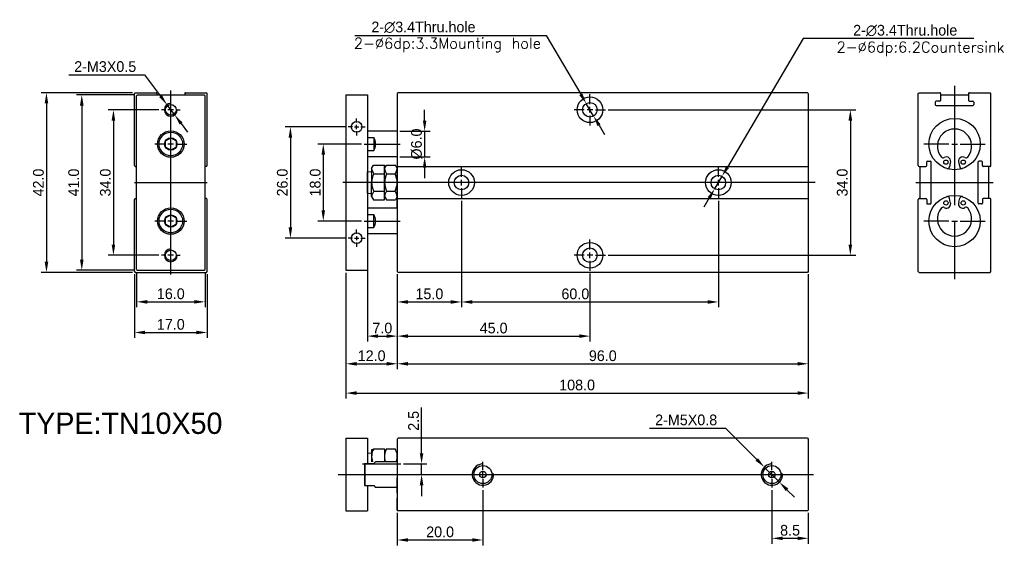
# Model space of a CAD drawing. Header units: millimetres. Extents: x -1657 to 8845, y -11980 to 3013.
# Tile 194 of 256: x -588 to -358, y 2890 to 3013. Entities that reach past the tile are written whole.
import ezdxf

# ---------------------------------------------------------------- set-up
doc = ezdxf.new("R2010")
doc.units = ezdxf.units.MM
doc.layers.add('勾料气缸', color=252, linetype='Continuous')
doc.styles.add('标注', font='romant.shx')
doc.dimstyles.new('ISO-25', dxfattribs={"dimtxt": 2.5, "dimasz": 2.5, "dimexe": 1.25, "dimexo": 0.625, "dimtad": 1, "dimdec": 1, "dimzin": 1, "dimdsep": 46, "dimtxsty": 'Standard', "dimcen": 2.5, "dimadec": 0, "dimazin": 0, "dimtfac": 1, "dimtdec": 1, "dimtmove": 0, "dimatfit": 3, "dimfxl": 0, "dimarcsym": 0})
doc.dimstyles.new('ISO-25$3', dxfattribs={"dimtxt": 2.5, "dimasz": 2.5, "dimexe": 0.5, "dimexo": 0.5, "dimtad": 1, "dimtoh": 1, "dimdec": 1, "dimzin": 1, "dimdsep": 46, "dimtxsty": 'Standard', "dimcen": 2.5, "dimadec": 0, "dimazin": 0, "dimtfac": 1, "dimtdec": 1, "dimtmove": 0, "dimatfit": 3, "dimfxl": 0, "dimarcsym": 0})

# ---------------------------------------------------------------- blocks, each defined once
blk = doc.blocks.new('*D811')
at = {"layer": 'Defpoints', "color": 0, "ltscale": 5}
for p in [(-414.05, 2907.96), (-410.52, 2904.42)]:
    blk.add_point(p, dxfattribs=at)
at = {"layer": '勾料气缸', "color": 0, "lineweight": -2, "ltscale": 5}
for p, q in [((-440.84, 2917.08), (-423.14, 2917.08)), ((-423.14, 2917.08), (-415.81, 2909.73)), ((-410.52, 2904.42), (-414.05, 2907.96)), ((-408.75, 2902.65), (-406.99, 2900.88))]:
    blk.add_line(p, q, dxfattribs=at)
at = {"layer": '勾料气缸', "color": 0, "ltscale": 5}
for points in [[(-415.52, 2910.03), (-416.11, 2909.44), (-414.05, 2907.96)], [(-408.46, 2902.95), (-409.05, 2902.36), (-410.52, 2904.42)]]:
    blk.add_solid(points, dxfattribs=at)
at = {"layer": '勾料气缸', "color": 0, "ltscale": 5, "insert": (-432.3, 2918.96), "char_height": 2.5, "attachment_point": 5}
blk.add_mtext('2-M5X0.8', dxfattribs=at)
blk = doc.blocks.new('*D808')
at = {"layer": 'Defpoints', "color": 0, "ltscale": 75.099996}
for p in [(-423.92, 2975.92), (-425.64, 2972.99)]:
    blk.add_point(p, dxfattribs=at)
at = {"layer": '勾料气缸', "color": 0, "lineweight": -2, "ltscale": 75.099996}
for p, q in [((-404.94, 3008.1), (-422.65, 2978.07)), ((-365.09, 3008.1), (-404.94, 3008.1)), ((-425.64, 2972.99), (-423.92, 2975.92)), ((-426.91, 2970.84), (-428.18, 2968.68))]:
    blk.add_line(p, q, dxfattribs=at)
at = {"layer": '勾料气缸', "color": 0, "ltscale": 75.099996}
for points in [[(-423.01, 2978.28), (-422.29, 2977.86), (-423.92, 2975.92)], [(-427.27, 2971.05), (-426.56, 2970.63), (-425.64, 2972.99)]]:
    blk.add_solid(points, dxfattribs=at)
at = {"layer": '勾料气缸', "color": 0, "ltscale": 75.099996, "insert": (-381.13, 3009.97), "char_height": 2.5, "attachment_point": 5}
blk.add_mtext('2-∅3.4Thru.hole', dxfattribs=at)
blk = doc.blocks.new('*D809')
at = {"layer": 'Defpoints', "color": 0, "ltscale": 75.099996}
for p in [(-455.64, 2992.92), (-453.92, 2989.99)]:
    blk.add_point(p, dxfattribs=at)
at = {"layer": '勾料气缸', "color": 0, "lineweight": -2, "ltscale": 75.099996}
for p, q in [((-509.72, 3008.85), (-465.04, 3008.85)), ((-465.04, 3008.85), (-456.91, 2995.07)), ((-453.92, 2989.99), (-455.64, 2992.92)), ((-452.65, 2987.84), (-451.38, 2985.68))]:
    blk.add_line(p, q, dxfattribs=at)
at = {"layer": '勾料气缸', "color": 0, "ltscale": 75.099996}
for points in [[(-456.56, 2995.28), (-457.27, 2994.86), (-455.64, 2992.92)], [(-452.29, 2988.05), (-453.01, 2987.63), (-453.92, 2989.99)]]:
    blk.add_solid(points, dxfattribs=at)
at = {"layer": '勾料气缸', "color": 0, "ltscale": 75.099996, "insert": (-493.67, 3010.73), "char_height": 2.5, "attachment_point": 5}
blk.add_mtext('2-∅3.4Thru.hole', dxfattribs=at)
blk = doc.blocks.new('*D812')
at = {"layer": 'Defpoints', "color": 0, "ltscale": 5}
for p in [(-553.59, 2992.66), (-551.79, 2990.25)]:
    blk.add_point(p, dxfattribs=at)
at = {"layer": '勾料气缸', "color": 0, "lineweight": -2, "ltscale": 5}
for p, q in [((-576.55, 2999.66), (-558.84, 2999.66)), ((-558.84, 2999.66), (-555.09, 2994.66)), ((-551.79, 2990.25), (-553.59, 2992.66)), ((-550.29, 2988.25), (-548.79, 2986.25))]:
    blk.add_line(p, q, dxfattribs=at)
at = {"layer": '勾料气缸', "color": 0, "ltscale": 5}
for points in [[(-554.76, 2994.91), (-555.42, 2994.41), (-553.59, 2992.66)], [(-549.96, 2988.5), (-550.63, 2988), (-551.79, 2990.25)]]:
    blk.add_solid(points, dxfattribs=at)
at = {"layer": '勾料气缸', "color": 0, "ltscale": 5, "insert": (-568.01, 3001.54), "char_height": 2.5, "attachment_point": 5}
blk.add_mtext('2-M3X0.5', dxfattribs=at)
blk = doc.blocks.new('*D810')
at = {"layer": 'Defpoints', "color": 0, "ltscale": 75.099996}
for p in [(-499.78, 2986.45), (-499.78, 2980.45), (-493.39, 2980.45)]:
    blk.add_point(p, dxfattribs=at)
at = {"layer": '勾料气缸', "color": 0, "lineweight": -2, "ltscale": 75.099996}
for p, q in [((-493.39, 2988.95), (-493.39, 2991.45)), ((-499.16, 2986.45), (-492.14, 2986.45)), ((-493.39, 2986.45), (-493.39, 2980.45)), ((-499.16, 2980.45), (-492.14, 2980.45)), ((-493.39, 2977.95), (-493.39, 2975.45))]:
    blk.add_line(p, q, dxfattribs=at)
at = {"layer": '勾料气缸', "color": 0, "ltscale": 75.099996}
for points in [[(-493.81, 2988.95), (-492.98, 2988.95), (-493.39, 2986.45)], [(-493.81, 2977.95), (-492.98, 2977.95), (-493.39, 2980.45)]]:
    blk.add_solid(points, dxfattribs=at)
at = {"layer": '勾料气缸', "color": 0, "ltscale": 75.099996, "insert": (-495.27, 2983.45), "char_height": 2.5, "attachment_point": 5, "rotation": 90}
blk.add_mtext('%%c6.0', dxfattribs=at)
blk = doc.blocks.new('*D813')
at = {"layer": 'Defpoints', "color": 0, "ltscale": 75.099996}
for p in [(-561.19, 2953.65), (-544.19, 2953.65), (-544.19, 2939.41)]:
    blk.add_point(p, dxfattribs=at)
at = {"layer": '勾料气缸', "color": 0, "lineweight": -2, "ltscale": 75.099996}
for p, q in [((-561.19, 2953.03), (-561.19, 2938.16)), ((-544.19, 2953.03), (-544.19, 2938.16)), ((-558.69, 2939.41), (-546.69, 2939.41))]:
    blk.add_line(p, q, dxfattribs=at)
at = {"layer": '勾料气缸', "color": 0, "ltscale": 75.099996}
for points in [[(-558.69, 2939.83), (-558.69, 2939), (-561.19, 2939.41)], [(-546.69, 2939.83), (-546.69, 2939), (-544.19, 2939.41)]]:
    blk.add_solid(points, dxfattribs=at)
at = {"layer": '勾料气缸', "color": 0, "ltscale": 75.099996, "insert": (-552.69, 2941.29), "char_height": 2.5, "attachment_point": 5}
blk.add_mtext('17.0', dxfattribs=at)
blk = doc.blocks.new('*D814')
at = {"layer": 'Defpoints', "color": 0, "ltscale": 75.099996}
for p in [(-560.69, 2954.15), (-544.69, 2954.15), (-544.69, 2946.57)]:
    blk.add_point(p, dxfattribs=at)
at = {"layer": '勾料气缸', "color": 0, "lineweight": -2, "ltscale": 75.099996}
for p, q in [((-560.69, 2953.53), (-560.69, 2945.32)), ((-544.69, 2953.53), (-544.69, 2945.32)), ((-558.19, 2946.57), (-547.19, 2946.57))]:
    blk.add_line(p, q, dxfattribs=at)
at = {"layer": '勾料气缸', "color": 0, "ltscale": 75.099996}
for points in [[(-558.19, 2946.98), (-558.19, 2946.15), (-560.69, 2946.57)], [(-547.19, 2946.98), (-547.19, 2946.15), (-544.69, 2946.57)]]:
    blk.add_solid(points, dxfattribs=at)
at = {"layer": '勾料气缸', "color": 0, "ltscale": 75.099996, "insert": (-552.69, 2948.44), "char_height": 2.5, "attachment_point": 5}
blk.add_mtext('16.0', dxfattribs=at)
blk = doc.blocks.new('*D815')
at = {"layer": 'Defpoints', "color": 0, "ltscale": 75.099996}
for p in [(-507.53, 2983.45), (-517.07, 2965.45), (-507.53, 2965.45)]:
    blk.add_point(p, dxfattribs=at)
at = {"layer": '勾料气缸', "color": 0, "lineweight": -2, "ltscale": 75.099996}
for p, q in [((-508.16, 2983.45), (-518.32, 2983.45)), ((-517.07, 2980.95), (-517.07, 2967.95)), ((-508.16, 2965.45), (-518.32, 2965.45))]:
    blk.add_line(p, q, dxfattribs=at)
at = {"layer": '勾料气缸', "color": 0, "ltscale": 75.099996}
for points in [[(-517.49, 2980.95), (-516.66, 2980.95), (-517.07, 2983.45)], [(-517.49, 2967.95), (-516.66, 2967.95), (-517.07, 2965.45)]]:
    blk.add_solid(points, dxfattribs=at)
at = {"layer": '勾料气缸', "color": 0, "ltscale": 75.099996, "insert": (-518.95, 2974.45), "char_height": 2.5, "attachment_point": 5, "rotation": 90}
blk.add_mtext('18.0', dxfattribs=at)
blk = doc.blocks.new('*D816')
at = {"layer": 'Defpoints', "color": 0, "ltscale": 75.099996}
for p in [(-511.28, 2987.45), (-524.75, 2961.45), (-511.28, 2961.45)]:
    blk.add_point(p, dxfattribs=at)
at = {"layer": '勾料气缸', "color": 0, "lineweight": -2, "ltscale": 75.099996}
for p, q in [((-511.91, 2987.45), (-526, 2987.45)), ((-524.75, 2984.95), (-524.75, 2963.95)), ((-511.91, 2961.45), (-526, 2961.45))]:
    blk.add_line(p, q, dxfattribs=at)
at = {"layer": '勾料气缸', "color": 0, "ltscale": 75.099996}
for points in [[(-525.17, 2984.95), (-524.34, 2984.95), (-524.75, 2987.45)], [(-525.17, 2963.95), (-524.34, 2963.95), (-524.75, 2961.45)]]:
    blk.add_solid(points, dxfattribs=at)
at = {"layer": '勾料气缸', "color": 0, "ltscale": 75.099996, "insert": (-526.63, 2974.45), "char_height": 2.5, "attachment_point": 5, "rotation": 90}
blk.add_mtext('26.0', dxfattribs=at)
blk = doc.blocks.new('*D817')
at = {"layer": 'Defpoints', "color": 0, "ltscale": 5}
for p in [(-412.28, 2903.19), (-403.78, 2897.89), (-403.78, 2891.3)]:
    blk.add_point(p, dxfattribs=at)
at = {"layer": '勾料气缸', "color": 0, "lineweight": -2, "ltscale": 5}
for p, q in [((-412.28, 2902.57), (-412.28, 2890.05)), ((-403.78, 2897.27), (-403.78, 2890.05)), ((-409.78, 2891.3), (-406.28, 2891.3))]:
    blk.add_line(p, q, dxfattribs=at)
at = {"layer": '勾料气缸', "color": 0, "ltscale": 5}
for points in [[(-409.78, 2891.71), (-409.78, 2890.88), (-412.28, 2891.3)], [(-406.28, 2891.71), (-406.28, 2890.88), (-403.78, 2891.3)]]:
    blk.add_solid(points, dxfattribs=at)
at = {"layer": '勾料气缸', "color": 1, "ltscale": 5, "insert": (-408.03, 2893.17), "char_height": 2.5, "attachment_point": 5}
blk.add_mtext('{\\C1;8.5}', dxfattribs=at)
blk = doc.blocks.new('*D818')
at = {"layer": 'Defpoints', "color": 0, "ltscale": 75.099996}
for p in [(-479.78, 2903.19), (-499.78, 2897.89), (-479.78, 2890.91)]:
    blk.add_point(p, dxfattribs=at)
at = {"layer": '勾料气缸', "color": 0, "lineweight": -2, "ltscale": 75.099996}
for p, q in [((-479.78, 2902.57), (-479.78, 2889.66)), ((-499.78, 2897.27), (-499.78, 2889.66)), ((-497.28, 2890.91), (-482.28, 2890.91))]:
    blk.add_line(p, q, dxfattribs=at)
at = {"layer": '勾料气缸', "color": 0, "ltscale": 75.099996}
for points in [[(-497.28, 2891.33), (-497.28, 2890.5), (-499.78, 2890.91)], [(-482.28, 2891.33), (-482.28, 2890.5), (-479.78, 2890.91)]]:
    blk.add_solid(points, dxfattribs=at)
at = {"layer": '勾料气缸', "color": 0, "ltscale": 75.099996, "insert": (-489.78, 2892.79), "char_height": 2.5, "attachment_point": 5}
blk.add_mtext('20.0', dxfattribs=at)
blk = doc.blocks.new('*D819')
at = {"layer": 'Defpoints', "color": 0, "ltscale": 75.099996}
for p in [(-498.95, 2908.69), (-499.78, 2906.19), (-494.11, 2906.19)]:
    blk.add_point(p, dxfattribs=at)
at = {"layer": '勾料气缸', "color": 0, "lineweight": -2, "ltscale": 75.099996}
for p, q in [((-494.11, 2911.19), (-494.11, 2921.89)), ((-498.33, 2908.69), (-492.86, 2908.69)), ((-494.11, 2906.19), (-494.11, 2908.69)), ((-499.16, 2906.19), (-492.86, 2906.19)), ((-494.11, 2903.69), (-494.11, 2901.19))]:
    blk.add_line(p, q, dxfattribs=at)
at = {"layer": '勾料气缸', "color": 0, "ltscale": 75.099996}
for points in [[(-494.53, 2911.19), (-493.69, 2911.19), (-494.11, 2908.69)], [(-494.53, 2903.69), (-493.69, 2903.69), (-494.11, 2906.19)]]:
    blk.add_solid(points, dxfattribs=at)
at = {"layer": '勾料气缸', "color": 0, "ltscale": 75.099996, "insert": (-495.98, 2918.76), "char_height": 2.5, "attachment_point": 5, "rotation": 90}
blk.add_mtext('2.5', dxfattribs=at)
blk = doc.blocks.new('*D820')
at = {"layer": 'Defpoints', "color": 0, "ltscale": 5}
for p in [(-511.78, 2953.95), (-403.78, 2953.65), (-403.78, 2925.24)]:
    blk.add_point(p, dxfattribs=at)
at = {"layer": '勾料气缸', "color": 0, "lineweight": -2, "ltscale": 5}
for p, q in [((-511.78, 2953.33), (-511.78, 2923.99)), ((-403.78, 2953.03), (-403.78, 2923.99)), ((-509.28, 2925.24), (-406.28, 2925.24))]:
    blk.add_line(p, q, dxfattribs=at)
at = {"layer": '勾料气缸', "color": 0, "ltscale": 5}
for points in [[(-509.28, 2925.66), (-509.28, 2924.83), (-511.78, 2925.24)], [(-406.28, 2925.66), (-406.28, 2924.83), (-403.78, 2925.24)]]:
    blk.add_solid(points, dxfattribs=at)
at = {"layer": '勾料气缸', "color": 1, "ltscale": 5, "insert": (-457.78, 2927.12), "char_height": 2.5, "attachment_point": 5}
blk.add_mtext('108.0', dxfattribs=at)
blk = doc.blocks.new('*D821')
at = {"layer": 'Defpoints', "color": 0, "ltscale": 5}
for p in [(-499.78, 2953.65), (-403.78, 2953.65), (-403.78, 2932.09)]:
    blk.add_point(p, dxfattribs=at)
at = {"layer": '勾料气缸', "color": 0, "lineweight": -2, "ltscale": 5}
for p, q in [((-499.78, 2953.03), (-499.78, 2930.84)), ((-403.78, 2953.03), (-403.78, 2930.84)), ((-497.28, 2932.09), (-406.28, 2932.09))]:
    blk.add_line(p, q, dxfattribs=at)
at = {"layer": '勾料气缸', "color": 0, "ltscale": 5}
for points in [[(-497.28, 2932.51), (-497.28, 2931.67), (-499.78, 2932.09)], [(-406.28, 2932.51), (-406.28, 2931.67), (-403.78, 2932.09)]]:
    blk.add_solid(points, dxfattribs=at)
at = {"layer": '勾料气缸', "color": 1, "ltscale": 5, "insert": (-451.78, 2933.96), "char_height": 2.5, "attachment_point": 5}
blk.add_mtext('96.0', dxfattribs=at)
blk = doc.blocks.new('*D822')
at = {"layer": 'Defpoints', "color": 0, "ltscale": 75.099996}
for p in [(-511.78, 2953.95), (-499.78, 2953.65), (-499.78, 2932.09)]:
    blk.add_point(p, dxfattribs=at)
at = {"layer": '勾料气缸', "color": 0, "lineweight": -2, "ltscale": 75.099996}
for p, q in [((-511.78, 2953.33), (-511.78, 2930.84)), ((-499.78, 2953.03), (-499.78, 2930.84)), ((-509.28, 2932.09), (-502.28, 2932.09))]:
    blk.add_line(p, q, dxfattribs=at)
at = {"layer": '勾料气缸', "color": 0, "ltscale": 75.099996}
for points in [[(-509.28, 2932.51), (-509.28, 2931.67), (-511.78, 2932.09)], [(-502.28, 2932.51), (-502.28, 2931.67), (-499.78, 2932.09)]]:
    blk.add_solid(points, dxfattribs=at)
at = {"layer": '勾料气缸', "color": 0, "ltscale": 75.099996, "insert": (-505.78, 2933.96), "char_height": 2.5, "attachment_point": 5}
blk.add_mtext('12.0', dxfattribs=at)
blk = doc.blocks.new('*D823')
at = {"layer": 'Defpoints', "color": 0, "ltscale": 75.099996}
for p in [(-451.11, 2991.45), (-451.11, 2957.45), (-393.95, 2957.45)]:
    blk.add_point(p, dxfattribs=at)
at = {"layer": '勾料气缸', "color": 0, "lineweight": -2, "ltscale": 75.099996}
for p, q in [((-450.49, 2991.45), (-392.7, 2991.45)), ((-393.95, 2988.95), (-393.95, 2959.95)), ((-450.49, 2957.45), (-392.7, 2957.45))]:
    blk.add_line(p, q, dxfattribs=at)
at = {"layer": '勾料气缸', "color": 0, "ltscale": 75.099996}
for points in [[(-394.37, 2988.95), (-393.53, 2988.95), (-393.95, 2991.45)], [(-394.37, 2959.95), (-393.53, 2959.95), (-393.95, 2957.45)]]:
    blk.add_solid(points, dxfattribs=at)
at = {"layer": '勾料气缸', "color": 0, "ltscale": 75.099996, "insert": (-395.83, 2974.45), "char_height": 2.5, "attachment_point": 5, "rotation": 90}
blk.add_mtext('34.0', dxfattribs=at)
blk = doc.blocks.new('*D824')
at = {"layer": 'Defpoints', "color": 0, "ltscale": 5}
for p in [(-484.78, 2970.79), (-424.78, 2970.79), (-424.78, 2946.54)]:
    blk.add_point(p, dxfattribs=at)
at = {"layer": '勾料气缸', "color": 0, "lineweight": -2, "ltscale": 5}
for p, q in [((-484.78, 2970.16), (-484.78, 2945.29)), ((-424.78, 2970.16), (-424.78, 2945.29)), ((-482.28, 2946.54), (-427.28, 2946.54))]:
    blk.add_line(p, q, dxfattribs=at)
at = {"layer": '勾料气缸', "color": 0, "ltscale": 5}
for points in [[(-482.28, 2946.96), (-482.28, 2946.12), (-484.78, 2946.54)], [(-427.28, 2946.96), (-427.28, 2946.12), (-424.78, 2946.54)]]:
    blk.add_solid(points, dxfattribs=at)
at = {"layer": '勾料气缸', "color": 0, "ltscale": 5, "insert": (-458.19, 2948.42), "char_height": 2.5, "attachment_point": 5}
blk.add_mtext('60.0', dxfattribs=at)
blk = doc.blocks.new('*D825')
at = {"layer": 'Defpoints', "color": 0, "ltscale": 75.099996}
for p in [(-484.78, 2970.79), (-499.78, 2953.65), (-484.78, 2946.54)]:
    blk.add_point(p, dxfattribs=at)
at = {"layer": '勾料气缸', "color": 0, "lineweight": -2, "ltscale": 75.099996}
for p, q in [((-484.78, 2970.16), (-484.78, 2945.29)), ((-499.78, 2953.03), (-499.78, 2945.29)), ((-497.28, 2946.54), (-487.28, 2946.54))]:
    blk.add_line(p, q, dxfattribs=at)
at = {"layer": '勾料气缸', "color": 0, "ltscale": 75.099996}
for points in [[(-497.28, 2946.96), (-497.28, 2946.12), (-499.78, 2946.54)], [(-487.28, 2946.96), (-487.28, 2946.12), (-484.78, 2946.54)]]:
    blk.add_solid(points, dxfattribs=at)
at = {"layer": '勾料气缸', "color": 0, "ltscale": 75.099996, "insert": (-492.28, 2948.42), "char_height": 2.5, "attachment_point": 5}
blk.add_mtext('15.0', dxfattribs=at)
blk = doc.blocks.new('*D826')
at = {"layer": 'Defpoints', "color": 0, "ltscale": 5}
for p in [(-499.78, 2953.65), (-454.78, 2953.79), (-454.78, 2938.56)]:
    blk.add_point(p, dxfattribs=at)
at = {"layer": '勾料气缸', "color": 0, "lineweight": -2, "ltscale": 5}
for p, q in [((-499.78, 2953.03), (-499.78, 2937.31)), ((-454.78, 2953.16), (-454.78, 2937.31)), ((-497.28, 2938.56), (-457.28, 2938.56))]:
    blk.add_line(p, q, dxfattribs=at)
at = {"layer": '勾料气缸', "color": 0, "ltscale": 5}
for points in [[(-497.28, 2938.98), (-497.28, 2938.14), (-499.78, 2938.56)], [(-457.28, 2938.98), (-457.28, 2938.14), (-454.78, 2938.56)]]:
    blk.add_solid(points, dxfattribs=at)
at = {"layer": '勾料气缸', "color": 0, "ltscale": 5, "insert": (-477.28, 2940.43), "char_height": 2.5, "attachment_point": 5}
blk.add_mtext('45.0', dxfattribs=at)
blk = doc.blocks.new('*D827')
at = {"layer": 'Defpoints', "color": 0, "ltscale": 5}
for p in [(-506.78, 2971.98), (-499.78, 2953.65), (-499.78, 2938.56)]:
    blk.add_point(p, dxfattribs=at)
at = {"layer": '勾料气缸', "color": 0, "lineweight": -2, "ltscale": 5}
for p, q in [((-506.78, 2971.36), (-506.78, 2937.31)), ((-499.78, 2953.03), (-499.78, 2937.31)), ((-504.28, 2938.56), (-502.28, 2938.56))]:
    blk.add_line(p, q, dxfattribs=at)
at = {"layer": '勾料气缸', "color": 0, "ltscale": 5}
for points in [[(-504.28, 2938.98), (-504.28, 2938.14), (-506.78, 2938.56)], [(-502.28, 2938.98), (-502.28, 2938.14), (-499.78, 2938.56)]]:
    blk.add_solid(points, dxfattribs=at)
at = {"layer": '勾料气缸', "color": 0, "ltscale": 5, "insert": (-503.28, 2940.43), "char_height": 2.5, "attachment_point": 5}
blk.add_mtext('7.0', dxfattribs=at)
blk = doc.blocks.new('*D828')
at = {"layer": 'Defpoints', "color": 0, "ltscale": 75.099996}
for p in [(-560.99, 2995.45), (-581.74, 2953.45), (-560.99, 2953.45)]:
    blk.add_point(p, dxfattribs=at)
at = {"layer": '勾料气缸', "color": 0, "lineweight": -2, "ltscale": 75.099996}
for p, q in [((-561.62, 2995.45), (-582.99, 2995.45)), ((-581.74, 2992.95), (-581.74, 2955.95)), ((-561.62, 2953.45), (-582.99, 2953.45))]:
    blk.add_line(p, q, dxfattribs=at)
at = {"layer": '勾料气缸', "color": 0, "ltscale": 75.099996}
for points in [[(-582.16, 2992.95), (-581.32, 2992.95), (-581.74, 2995.45)], [(-582.16, 2955.95), (-581.32, 2955.95), (-581.74, 2953.45)]]:
    blk.add_solid(points, dxfattribs=at)
at = {"layer": '勾料气缸', "color": 0, "ltscale": 75.099996, "insert": (-583.61, 2974.45), "char_height": 2.5, "attachment_point": 5, "rotation": 90}
blk.add_mtext('42.0', dxfattribs=at)
blk = doc.blocks.new('*D829')
at = {"layer": 'Defpoints', "color": 0, "ltscale": 75.099996}
for p in [(-560.49, 2994.95), (-573.49, 2953.95), (-560.49, 2953.95)]:
    blk.add_point(p, dxfattribs=at)
at = {"layer": '勾料气缸', "color": 0, "lineweight": -2, "ltscale": 75.099996}
for p, q in [((-561.12, 2994.95), (-574.74, 2994.95)), ((-573.49, 2992.45), (-573.49, 2956.45)), ((-561.12, 2953.95), (-574.74, 2953.95))]:
    blk.add_line(p, q, dxfattribs=at)
at = {"layer": '勾料气缸', "color": 0, "ltscale": 75.099996}
for points in [[(-573.91, 2992.45), (-573.07, 2992.45), (-573.49, 2994.95)], [(-573.91, 2956.45), (-573.07, 2956.45), (-573.49, 2953.95)]]:
    blk.add_solid(points, dxfattribs=at)
at = {"layer": '勾料气缸', "color": 0, "ltscale": 75.099996, "insert": (-575.37, 2974.45), "char_height": 2.5, "attachment_point": 5, "rotation": 90}
blk.add_mtext('41.0', dxfattribs=at)
blk = doc.blocks.new('*D830')
at = {"layer": 'Defpoints', "color": 0, "ltscale": 75.099996}
for p in [(-554.86, 2991.45), (-566.09, 2957.45), (-554.86, 2957.45)]:
    blk.add_point(p, dxfattribs=at)
at = {"layer": '勾料气缸', "color": 0, "lineweight": -2, "ltscale": 75.099996}
for p, q in [((-555.48, 2991.45), (-567.34, 2991.45)), ((-566.09, 2988.95), (-566.09, 2959.95)), ((-555.48, 2957.45), (-567.34, 2957.45))]:
    blk.add_line(p, q, dxfattribs=at)
at = {"layer": '勾料气缸', "color": 0, "ltscale": 75.099996}
for points in [[(-566.51, 2988.95), (-565.68, 2988.95), (-566.09, 2991.45)], [(-566.51, 2959.95), (-565.68, 2959.95), (-566.09, 2957.45)]]:
    blk.add_solid(points, dxfattribs=at)
at = {"layer": '勾料气缸', "color": 0, "ltscale": 75.099996, "insert": (-567.97, 2974.45), "char_height": 2.5, "attachment_point": 5, "rotation": 90}
blk.add_mtext('34.0', dxfattribs=at)

msp = doc.modelspace()

# ---------------------------------------------------------------- linework, layer by layer
at = {"layer": '勾料气缸', "ltscale": 4}
for p, q in [((-369.6028, 2997.0299), (-369.6028, 2969.1831)), ((-507.5309, 2983.4549), (-499.0976, 2983.4549)), ((-370.9361, 2983.4549), (-376.7694, 2983.4549)), ((-370.2694, 2983.4549), (-368.9361, 2983.4549)), ((-368.2694, 2983.4549), (-362.4361, 2983.4549)), ((-402.2064, 2974.4549), (-512.5154, 2974.4549)), ((-507.5309, 2965.4549), (-499.0976, 2965.4549)), ((-370.9361, 2965.4549), (-376.7694, 2965.4549)), ((-369.6028, 2965.4549), (-369.6028, 2951.8799)), ((-368.2694, 2965.4549), (-362.4361, 2965.4549)), ((-507.9045, 2908.6932), (-498.9526, 2908.6932)), ((-513.5651, 2906.1932), (-402.5502, 2906.1932))]:
    msp.add_line(p, q, dxfattribs=at)
at = {"layer": '勾料气缸'}
for p, q in [((-561.192, 2995.2549), (-560.992, 2995.4549)), ((-561.192, 2978.4049), (-561.192, 2995.2549)), ((-560.992, 2995.4549), (-556.142, 2995.4549)), ((-560.692, 2994.7549), (-560.492, 2994.9549)), ((-560.692, 2954.1549), (-560.692, 2994.7549)), ((-560.492, 2994.9549), (-544.892, 2994.9549)), ((-555.942, 2995.2549), (-555.942, 2994.9549)), ((-552.692, 2952.9299), (-552.692, 2995.9799)), ((-549.442, 2995.2549), (-549.442, 2994.9549)), ((-549.242, 2995.4549), (-544.392, 2995.4549)), ((-544.692, 2994.7549), (-544.892, 2994.9549)), ((-544.692, 2954.1549), (-544.692, 2994.7549)), ((-544.392, 2995.4549), (-544.192, 2995.2549)), ((-544.192, 2978.4049), (-544.192, 2995.2549)), ((-511.7814, 2994.9549), (-506.7814, 2994.9549)), ((-511.7814, 2994.9549), (-511.7814, 2953.9549)), ((-506.7814, 2994.9549), (-506.7814, 2966.9942)), ((-499.5814, 2995.4549), (-499.7814, 2995.2549)), ((-499.7814, 2995.2549), (-499.7814, 2953.6549)), ((-403.9814, 2995.4549), (-499.5814, 2995.4549)), ((-454.7814, 2992.7882), (-454.7814, 2995.1215)), ((-403.9814, 2995.4549), (-403.7814, 2995.2549)), ((-403.7814, 2995.2549), (-403.7814, 2953.6549)), ((-378.1028, 2995.2549), (-377.9028, 2995.4549)), ((-378.1028, 2978.4049), (-378.1028, 2995.2549)), ((-377.9028, 2995.4549), (-373.0528, 2995.4549)), ((-372.8528, 2995.2549), (-372.8528, 2993.6549)), ((-372.8528, 2994.9549), (-366.3528, 2994.9549)), ((-366.3528, 2995.2549), (-366.3528, 2993.6549)), ((-366.1528, 2995.4549), (-361.3028, 2995.4549)), ((-361.3028, 2995.4549), (-361.1028, 2995.2549)), ((-361.1028, 2978.4049), (-361.1028, 2995.2549)), ((-374.1028, 2993.2549), (-374.1028, 2992.6549)), ((-373.0528, 2993.4549), (-373.9028, 2993.4549)), ((-373.9028, 2992.4549), (-365.3028, 2992.4549)), ((-366.1528, 2993.4549), (-365.3028, 2993.4549)), ((-365.1028, 2993.2549), (-365.1028, 2992.6549)), ((-554.0253, 2991.4549), (-554.8587, 2991.4549)), ((-552.0253, 2991.4549), (-553.3587, 2991.4549)), ((-551.3587, 2991.4549), (-550.5253, 2991.4549)), ((-456.1148, 2991.4549), (-458.4481, 2991.4549)), ((-454.1148, 2991.4549), (-455.4481, 2991.4549)), ((-454.7814, 2990.7882), (-454.7814, 2992.1215)), ((-454.7814, 2990.1215), (-454.7814, 2987.7882)), ((-453.4481, 2991.4549), (-451.1148, 2991.4549)), ((-509.2814, 2988.4549), (-509.2814, 2989.4549)), ((-509.2814, 2986.9549), (-509.2814, 2987.9549)), ((-510.2814, 2987.4549), (-511.2814, 2987.4549)), ((-509.7814, 2987.4549), (-508.7814, 2987.4549)), ((-509.2814, 2986.4549), (-509.2814, 2985.4549)), ((-508.2814, 2987.4549), (-507.2814, 2987.4549)), ((-499.7814, 2986.4549), (-506.7814, 2986.4549)), ((-499.7814, 2986.4549), (-499.7814, 2968.4549)), ((-554.0253, 2983.4549), (-556.4587, 2983.4549)), ((-552.0253, 2983.4549), (-553.3587, 2983.4549)), ((-551.3587, 2983.4549), (-548.9253, 2983.4549)), ((-506.7814, 2984.9942), (-505.2814, 2984.9942)), ((-505.2814, 2984.9942), (-505.2814, 2981.9156)), ((-370.2694, 2983.4549), (-368.9361, 2983.4549)), ((-506.7814, 2981.9156), (-505.2814, 2981.9156)), ((-499.7814, 2980.4549), (-506.7814, 2980.4549)), ((-499.7814, 2980.4549), (-499.7814, 2976.3349)), ((-376.1028, 2978.4049), (-376.1028, 2979.2549)), ((-375.9028, 2979.4549), (-375.3028, 2979.4549)), ((-375.1028, 2969.6549), (-375.1028, 2979.2549)), ((-370.6022, 2979.0087), (-370.804, 2978.111)), ((-368.6034, 2979.0087), (-368.4016, 2978.111)), ((-364.1028, 2969.6549), (-364.1028, 2979.2549)), ((-363.3028, 2979.4549), (-363.9028, 2979.4549)), ((-363.1028, 2978.4049), (-363.1028, 2979.2549)), ((-560.992, 2978.2049), (-560.692, 2978.2049)), ((-544.392, 2978.2049), (-544.692, 2978.2049)), ((-506.7814, 2976.9249), (-505.7814, 2977.0249)), ((-506.7814, 2971.9849), (-506.7814, 2976.9249)), ((-505.7814, 2977.7049), (-505.3245, 2978.4963)), ((-505.7814, 2977.7049), (-505.7814, 2974.4549)), ((-505.3245, 2978.4963), (-502.7814, 2978.4963)), ((-505.2834, 2976.4756), (-502.7814, 2976.4756)), ((-502.7814, 2977.7049), (-502.3245, 2978.4963)), ((-502.7814, 2970.4134), (-502.7814, 2978.4963)), ((-502.3245, 2978.4963), (-500.2384, 2978.4963)), ((-502.2834, 2976.4756), (-500.2794, 2976.4756)), ((-499.7814, 2977.7049), (-500.2384, 2978.4963)), ((-499.7814, 2978.2049), (-403.7814, 2978.2049)), ((-499.7814, 2970.5049), (-499.7814, 2977.0949)), ((-484.7814, 2975.7882), (-484.7814, 2978.1215)), ((-424.7814, 2975.7882), (-424.7814, 2978.1215)), ((-377.9028, 2978.2049), (-376.3028, 2978.2049)), ((-377.6028, 2970.7049), (-377.6028, 2978.2049)), ((-361.3028, 2978.2049), (-362.9028, 2978.2049)), ((-361.6028, 2970.7049), (-361.6028, 2978.2049)), ((-561.192, 2974.4549), (-544.192, 2974.4549)), ((-505.7814, 2971.2049), (-505.7814, 2974.4549)), ((-484.7814, 2973.7882), (-484.7814, 2975.1215)), ((-424.7814, 2973.7882), (-424.7814, 2975.1215)), ((-378.6278, 2974.4549), (-360.5778, 2974.4549)), ((-506.7814, 2971.9849), (-505.7814, 2971.8849)), ((-505.2834, 2972.4342), (-502.7814, 2972.4342)), ((-502.2834, 2972.4342), (-500.2794, 2972.4342)), ((-484.7814, 2973.1215), (-484.7814, 2970.7882)), ((-424.7814, 2973.1215), (-424.7814, 2970.7882)), ((-561.192, 2953.6549), (-561.192, 2970.5049)), ((-560.992, 2970.7049), (-560.692, 2970.7049)), ((-544.392, 2970.7049), (-544.692, 2970.7049)), ((-544.192, 2953.6549), (-544.192, 2970.5049)), ((-505.7814, 2971.2049), (-505.3245, 2970.4134)), ((-505.3245, 2970.4134), (-502.7814, 2970.4134)), ((-502.7814, 2971.2049), (-502.3245, 2970.4134)), ((-502.3245, 2970.4134), (-500.2384, 2970.4134)), ((-499.7814, 2971.2049), (-500.2384, 2970.4134)), ((-499.7814, 2968.4549), (-499.7814, 2971.4549)), ((-499.7814, 2970.7049), (-403.7814, 2970.7049)), ((-378.1028, 2953.6549), (-378.1028, 2970.5049)), ((-377.9028, 2970.7049), (-376.3028, 2970.7049)), ((-376.1028, 2970.5049), (-376.1028, 2969.6549)), ((-375.9028, 2969.4549), (-375.3028, 2969.4549)), ((-370.6022, 2969.901), (-370.804, 2970.7988)), ((-368.6034, 2969.901), (-368.4016, 2970.7988)), ((-363.3028, 2969.4549), (-363.9028, 2969.4549)), ((-363.1028, 2970.5049), (-363.1028, 2969.6549)), ((-361.3028, 2970.7049), (-362.9028, 2970.7049)), ((-361.1028, 2953.6549), (-361.1028, 2970.5049)), ((-499.7814, 2968.4549), (-506.7814, 2968.4549)), ((-554.0253, 2965.4549), (-556.4587, 2965.4549)), ((-552.0253, 2965.4549), (-553.3587, 2965.4549)), ((-551.3587, 2965.4549), (-548.9253, 2965.4549)), ((-506.7814, 2966.9942), (-505.2814, 2966.9942)), ((-506.7814, 2966.9942), (-506.7814, 2953.9549)), ((-505.2814, 2963.9156), (-505.2814, 2966.9942)), ((-370.2694, 2965.4549), (-368.9361, 2965.4549)), ((-509.2814, 2962.4549), (-509.2814, 2963.4549)), ((-506.7814, 2963.9156), (-505.2814, 2963.9156)), ((-510.2814, 2961.4549), (-511.2814, 2961.4549)), ((-509.7814, 2961.4549), (-508.7814, 2961.4549)), ((-509.2814, 2961.9549), (-509.2814, 2960.9549)), ((-509.2814, 2960.4549), (-509.2814, 2959.4549)), ((-508.2814, 2961.4549), (-507.2814, 2961.4549)), ((-499.7814, 2962.4549), (-506.7814, 2962.4549)), ((-454.7814, 2958.7882), (-454.7814, 2961.1215)), ((-454.7814, 2956.7882), (-454.7814, 2958.1215)), ((-554.0253, 2957.4549), (-554.8587, 2957.4549)), ((-552.0253, 2957.4549), (-553.3587, 2957.4549)), ((-551.3587, 2957.4549), (-550.5253, 2957.4549)), ((-456.1148, 2957.4549), (-458.4481, 2957.4549)), ((-454.1148, 2957.4549), (-455.4481, 2957.4549)), ((-454.7814, 2956.1215), (-454.7814, 2953.7882)), ((-453.4481, 2957.4549), (-451.1148, 2957.4549)), ((-561.192, 2953.6549), (-560.992, 2953.4549)), ((-560.992, 2953.4549), (-544.392, 2953.4549)), ((-560.692, 2954.1549), (-560.492, 2953.9549)), ((-560.492, 2953.9549), (-544.892, 2953.9549)), ((-544.892, 2953.9549), (-544.692, 2954.1549)), ((-544.392, 2953.4549), (-544.192, 2953.6549)), ((-511.7814, 2953.9549), (-506.7814, 2953.9549)), ((-499.7814, 2953.6549), (-499.5814, 2953.4549)), ((-403.9814, 2953.4549), (-499.5814, 2953.4549)), ((-403.7814, 2953.6549), (-403.9814, 2953.4549)), ((-378.1028, 2953.6549), (-377.9028, 2953.4549)), ((-377.9028, 2953.4549), (-361.3028, 2953.4549)), ((-361.3028, 2953.4549), (-361.1028, 2953.6549)), ((-511.7814, 2914.6932), (-506.7814, 2914.6932)), ((-511.7814, 2914.6932), (-511.7814, 2897.6932)), ((-506.7814, 2914.6932), (-506.7814, 2908.7682)), ((-499.5814, 2914.6932), (-499.7814, 2914.4932)), ((-499.7814, 2914.4932), (-499.7814, 2897.8932)), ((-403.9814, 2914.6932), (-499.5814, 2914.6932)), ((-403.9814, 2914.6932), (-403.7814, 2914.4932)), ((-403.7814, 2914.4932), (-403.7814, 2897.8932)), ((-505.7814, 2911.9432), (-505.2834, 2912.1932)), ((-505.7814, 2911.9432), (-505.7814, 2909.1932)), ((-505.2834, 2912.1932), (-502.7814, 2912.1932)), ((-502.7814, 2912.1932), (-502.7814, 2909.1932)), ((-502.2834, 2912.1932), (-500.2794, 2912.1932)), ((-506.7814, 2911.1632), (-505.7814, 2911.2632)), ((-506.7814, 2911.1632), (-506.7814, 2909.1932)), ((-507.4814, 2908.7682), (-505.2814, 2908.7682)), ((-507.4814, 2908.7682), (-507.4814, 2903.6182)), ((-507.2814, 2906.1932), (-507.2814, 2908.7682)), ((-505.2814, 2908.7682), (-504.8564, 2909.1932)), ((-499.7814, 2909.1932), (-504.8564, 2909.1932)), ((-479.7814, 2907.1932), (-479.7814, 2909.1932)), ((-412.2814, 2907.1932), (-412.2814, 2909.1932)), ((-507.2814, 2903.6182), (-507.2814, 2906.1932)), ((-499.7814, 2901.9432), (-499.7814, 2905.4432)), ((-479.7814, 2905.6932), (-479.7814, 2906.6932)), ((-479.7814, 2905.1932), (-479.7814, 2903.1932)), ((-412.2814, 2905.6932), (-412.2814, 2906.6932)), ((-412.2814, 2905.1932), (-412.2814, 2903.1932)), ((-507.4814, 2903.6182), (-505.2814, 2903.6182)), ((-506.7814, 2903.6182), (-506.7814, 2897.6932)), ((-505.2814, 2903.6182), (-504.8564, 2903.1932)), ((-499.7814, 2903.1932), (-504.8564, 2903.1932)), ((-499.7814, 2897.8932), (-499.7814, 2900.6932)), ((-511.7814, 2897.6932), (-506.7814, 2897.6932)), ((-499.7814, 2897.8932), (-499.5814, 2897.6932)), ((-403.9814, 2897.6932), (-499.5814, 2897.6932)), ((-403.9814, 2897.6932), (-403.7814, 2897.8932))]:
    msp.add_line(p, q, dxfattribs=at)
for points in [[(-551.442, 2982.7332), (-552.692, 2982.0115), (-553.942, 2982.7332), (-553.942, 2984.1766), (-552.692, 2984.8983), (-551.442, 2984.1766)], [(-551.442, 2964.7332), (-552.692, 2964.0115), (-553.942, 2964.7332), (-553.942, 2966.1766), (-552.692, 2966.8983), (-551.442, 2966.1766)]]:
    msp.add_lwpolyline(points, close=True, dxfattribs=at)
for centre, radius in [((-552.692, 2991.4549), 1.25), ((-454.7814, 2991.4549), 3), ((-454.7814, 2991.4549), 1.7), ((-509.2814, 2987.4549), 1.25), ((-369.6028, 2983.4549), 6), ((-552.692, 2983.4549), 3.1), ((-552.692, 2983.4549), 2.75), ((-552.692, 2983.4549), 1.4434), ((-371.6259, 2979.2142), 0.5), ((-367.5797, 2979.2142), 0.5), ((-484.7814, 2974.4549), 3), ((-424.7814, 2974.4549), 3), ((-484.7814, 2974.4549), 1.7), ((-424.7814, 2974.4549), 1.7), ((-369.6028, 2965.4549), 6), ((-371.6259, 2969.6956), 0.5), ((-367.5797, 2969.6956), 0.5), ((-552.692, 2965.4549), 3.1), ((-552.692, 2965.4549), 2.75), ((-552.692, 2965.4549), 1.4434), ((-509.2814, 2961.4549), 1.25), ((-454.7814, 2957.4549), 3), ((-552.692, 2957.4549), 1.25), ((-454.7814, 2957.4549), 1.7), ((-479.7814, 2906.1932), 2.1), ((-412.2814, 2906.1932), 2.1), ((-479.7814, 2906.1932), 0.75), ((-412.2814, 2906.1932), 0.75)]:
    msp.add_circle(centre, radius, dxfattribs=at)
for centre, radius, start, end in [((-556.142, 2995.2549), 0.2, 0, 90), ((-549.242, 2995.2549), 0.2, 90, 180), ((-373.0528, 2995.2549), 0.2, 0, 90), ((-366.1528, 2995.2549), 0.2, 90, 180), ((-552.692, 2991.4549), 1.5, 90, 0), ((-373.9028, 2993.2549), 0.2, 90, 180), ((-373.9028, 2992.6549), 0.2, 180, 270), ((-373.0528, 2993.6549), 0.2, 270, 0), ((-366.1528, 2993.6549), 0.2, 180, 270), ((-365.3028, 2993.2549), 0.2, 0, 90), ((-365.3028, 2992.6549), 0.2, 270, 0), ((-369.6028, 2982.9549), 4, 320.198511, 219.801489), ((-507.8564, 2983.4549), 3, 329.129962, 30.870038), ((-375.9028, 2979.2549), 0.2, 90, 180), ((-375.3028, 2979.2549), 0.2, 0, 90), ((-372.2917, 2980.7144), 0.5, 219.801489, 301.588279), ((-371.506, 2979.4367), 1, 334.663107, 121.588279), ((-367.6996, 2979.4367), 1, 58.411721, 205.336893), ((-366.9138, 2980.7144), 0.5, 238.411721, 320.198511), ((-363.9028, 2979.2549), 0.2, 90, 180), ((-363.3028, 2979.2549), 0.2, 0, 90), ((-560.992, 2978.4049), 0.2, 180, 270), ((-544.392, 2978.4049), 0.2, 270, 0), ((-501.5712, 2978.695), 4.3251, 193.233986, 210.87382), ((-499.3767, 2973.9482), 6.4248, 156.834405, 175.476467), ((-498.5712, 2978.695), 4.3251, 193.233986, 210.87382), ((-496.3767, 2973.9482), 6.4248, 156.834405, 175.476467), ((-503.9916, 2978.695), 4.3251, 329.12618, 346.766014), ((-506.1862, 2973.9482), 6.4248, 4.523533, 23.165595), ((-377.9028, 2978.4049), 0.2, 180, 270), ((-376.3028, 2978.4049), 0.2, 270, 0), ((-371.2918, 2978.2206), 0.5, 252.115645, 347.331554), ((-367.9137, 2978.2206), 0.5, 192.668446, 287.884355), ((-362.9028, 2978.4049), 0.2, 180, 270), ((-361.3028, 2978.4049), 0.2, 270, 0), ((-499.3767, 2974.9616), 6.4248, 184.523533, 203.165595), ((-496.3767, 2974.9616), 6.4248, 184.523533, 203.165595), ((-506.1862, 2974.9616), 6.4248, 336.834405, 355.476467), ((-501.5712, 2970.2147), 4.3251, 149.12618, 166.766014), ((-498.5712, 2970.2147), 4.3251, 149.12618, 166.766014), ((-503.9916, 2970.2147), 4.3251, 13.233986, 30.87382), ((-560.992, 2970.5049), 0.2, 90, 180), ((-544.392, 2970.5049), 0.2, 0, 90), ((-377.9028, 2970.5049), 0.2, 90, 180), ((-376.3028, 2970.5049), 0.2, 0, 90), ((-375.9028, 2969.6549), 0.2, 180, 270), ((-375.3028, 2969.6549), 0.2, 270, 0), ((-371.506, 2969.4731), 1, 238.411721, 25.336893), ((-371.2918, 2970.6891), 0.5, 12.668446, 107.884355), ((-367.6996, 2969.4731), 1, 154.663107, 301.588279), ((-367.9137, 2970.6891), 0.5, 72.115645, 167.331554), ((-363.9028, 2969.6549), 0.2, 180, 270), ((-363.3028, 2969.6549), 0.2, 270, 0), ((-362.9028, 2970.5049), 0.2, 90, 180), ((-361.3028, 2970.5049), 0.2, 0, 90), ((-369.6028, 2965.9549), 4, 140.198511, 39.801489), ((-372.2917, 2968.1953), 0.5, 58.411721, 140.198511), ((-366.9138, 2968.1953), 0.5, 39.801489, 121.588279), ((-507.8564, 2965.4549), 3, 329.129962, 30.870038), ((-552.692, 2957.4549), 1.5, 90, 0), ((-502.4577, 2910.4432), 3.3238, 148.230036, 202.090999), ((-499.4577, 2910.4432), 3.3238, 148.230036, 202.090999), ((-503.1052, 2910.4432), 3.3238, 337.909001, 31.769964), ((-479.7814, 2906.1932), 2.5, 95, 5), ((-412.2814, 2906.1932), 2.5, 95, 5)]:
    msp.add_arc(centre, radius, start, end, dxfattribs=at)

# ---------------------------------------------------------------- texts
at = {"layer": '勾料气缸', "char_height": 2.5, "attachment_point": 6, "style": '标注'}
for s, insert in [('\\Ftxt.shx|c134;2-%%c6dp:3.3Mounting hole', (-466.2416, 3006.5869)), ('\\Ftxt.shx|c134;2-%%c6dp:6.2Countersink', (-357.9504, 3005.6824))]:
    msp.add_mtext(s, dxfattribs=dict(at, insert=insert))
at = {"layer": '勾料气缸', "insert": (-588.2038, 2920.699), "char_height": 5, "width": 51.2131, "attachment_point": 1}
msp.add_mtext('TYPE:TN10X50', dxfattribs=at)

# ---------------------------------------------------------------- dimensions: what is measured, and where the dimension line sits
at = {"layer": '勾料气缸'}
for p1, p2, text, picture, middle in [((-453.9179, 2989.9905), (-455.645, 2992.9192), '2-<>Thru.hole', '*D809', (-493.6736, 3008.85)), ((-425.645, 2972.9905), (-423.9179, 2975.9192), '2-<>Thru.hole', '*D808', (-381.13, 3008.0957)), ((-551.7925, 2990.2545), (-553.5915, 2992.6553), '2-M3X0.5', '*D812', (-568.0076, 2999.6609)), ((-410.5163, 2904.4228), (-414.0466, 2907.9636), '2-M5X0.8', '*D811', (-432.3032, 2917.0804))]:
    dim = msp.add_diameter_dim_2p(p1=p1, p2=p2, text=text, dimstyle='ISO-25$3', dxfattribs=at)
    dim.commit()
    dim.dimension.update_dxf_attribs({"geometry": picture, "text_midpoint": middle, "dimtype": 163})
for base, p1, p2, picture, middle in [((-581.739, 2953.4549), (-560.992, 2995.4549), (-560.992, 2953.4549), '*D828', (-583.614, 2974.4549)), ((-573.4904, 2953.9549), (-560.492, 2994.9549), (-560.492, 2953.9549), '*D829', (-575.3654, 2974.4549)), ((-566.095, 2957.4549), (-554.8587, 2991.4549), (-554.8587, 2957.4549), '*D830', (-567.97, 2974.4549)), ((-393.951, 2957.4549), (-451.1148, 2991.4549), (-451.1148, 2957.4549), '*D823', (-395.826, 2974.4549)), ((-524.7542, 2961.4549), (-511.2814, 2987.4549), (-511.2814, 2961.4549), '*D816', (-526.6292, 2974.4549)), ((-517.0744, 2965.4549), (-507.5309, 2983.4549), (-507.5309, 2965.4549), '*D815', (-518.9494, 2974.4549))]:
    dim = msp.add_linear_dim(base=base, p1=p1, p2=p2, angle=90, dimstyle='ISO-25', dxfattribs=at)
    dim.commit()
    dim.dimension.update_dxf_attribs({"geometry": picture, "text_midpoint": middle})
dim = msp.add_linear_dim(base=(-493.3937, 2980.4549), p1=(-499.7814, 2986.4549), p2=(-499.7814, 2980.4549), angle=90, text='%%c<>', dimstyle='ISO-25', dxfattribs=at)
dim.commit()
dim.dimension.update_dxf_attribs({"geometry": '*D810', "text_midpoint": (-493.3937, 2983.4549), "dimtype": 160})
for base, p1, p2, override, picture, middle in [((-499.7814, 2938.5597), (-506.7814, 2971.9849), (-499.7814, 2953.6549), {"dimtmove": 1}, '*D827', (-503.2814, 2940.4347)), ((-403.7814, 2925.2436), (-511.7814, 2953.9549), (-403.7814, 2953.6549), {"dimclrt": 1, "dimtmove": 1}, '*D820', (-457.7814, 2927.1186)), ((-454.7814, 2938.5597), (-499.7814, 2953.6549), (-454.7814, 2953.7882), {"dimtmove": 1}, '*D826', (-477.2814, 2940.4347)), ((-403.7814, 2932.089), (-499.7814, 2953.6549), (-403.7814, 2953.6549), {"dimclrt": 1, "dimtmove": 1}, '*D821', (-451.7814, 2933.964))]:
    dim = msp.add_linear_dim(base=base, p1=p1, p2=p2, dimstyle='ISO-25', override=override, dxfattribs=at)
    dim.commit()
    dim.dimension.update_dxf_attribs({"geometry": picture, "text_midpoint": middle})
for base, p1, p2, picture, middle in [((-484.7814, 2946.5409), (-499.7814, 2953.6549), (-484.7814, 2970.7882), '*D825', (-492.2814, 2948.4159)), ((-544.192, 2939.4126), (-561.192, 2953.6549), (-544.192, 2953.6549), '*D813', (-552.692, 2941.2876)), ((-544.692, 2946.5651), (-560.692, 2954.1549), (-544.692, 2954.1549), '*D814', (-552.692, 2948.4401)), ((-499.7814, 2932.089), (-511.7814, 2953.9549), (-499.7814, 2953.6549), '*D822', (-505.7814, 2933.964)), ((-479.7814, 2890.9142), (-499.7814, 2897.8932), (-479.7814, 2903.1932), '*D818', (-489.7814, 2892.7892))]:
    dim = msp.add_linear_dim(base=base, p1=p1, p2=p2, dimstyle='ISO-25', dxfattribs=at)
    dim.commit()
    dim.dimension.update_dxf_attribs({"geometry": picture, "text_midpoint": middle})
dim = msp.add_linear_dim(base=(-424.7814, 2946.5409), p1=(-484.7814, 2970.7882), p2=(-424.7814, 2970.7882), dimstyle='ISO-25', override={"dimtmove": 1}, dxfattribs=at)
dim.commit()
dim.dimension.update_dxf_attribs({"geometry": '*D824', "text_midpoint": (-458.1901, 2946.5409), "dimtype": 160})
dim = msp.add_linear_dim(base=(-494.1085, 2906.1932), p1=(-498.9526, 2908.6932), p2=(-499.7814, 2906.1932), angle=90, dimstyle='ISO-25', dxfattribs=at)
dim.commit()
dim.dimension.update_dxf_attribs({"geometry": '*D819', "text_midpoint": (-494.1085, 2918.7643), "dimtype": 160})
dim = msp.add_linear_dim(base=(-403.7814, 2891.2961), p1=(-412.2814, 2903.1932), p2=(-403.7814, 2897.8932), text='{\\C1;<>}', dimstyle='ISO-25', override={"dimclrt": 1, "dimtmove": 1}, dxfattribs=at)
dim.commit()
dim.dimension.update_dxf_attribs({"geometry": '*D817', "text_midpoint": (-408.0314, 2893.1711)})

doc.saveas('drawing.dxf')
